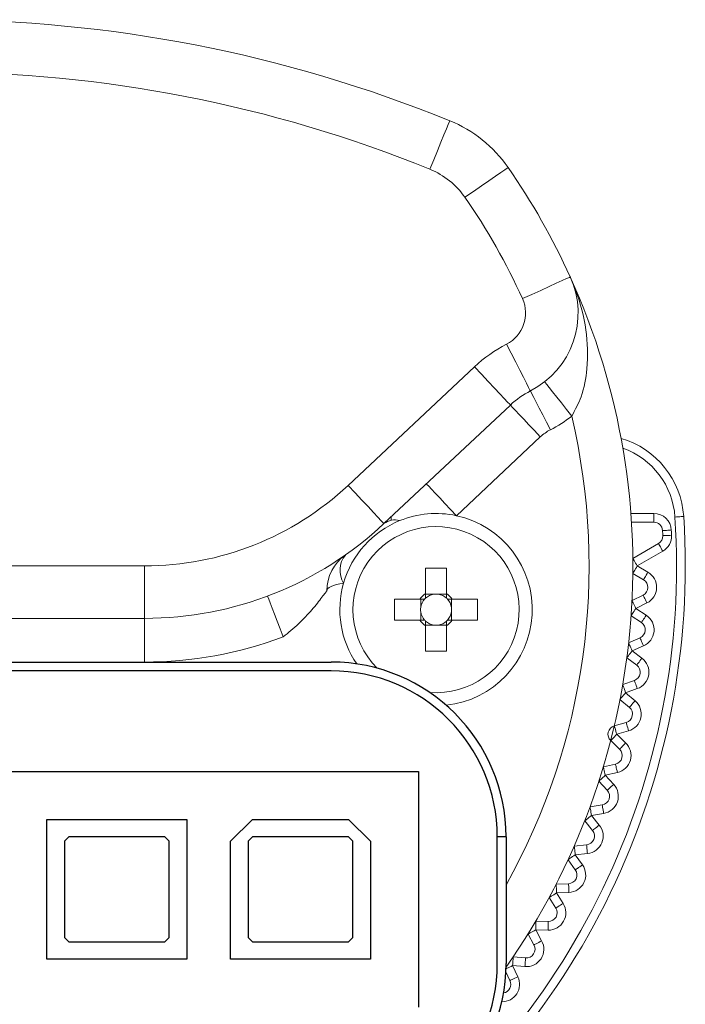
# Model space of a CAD drawing. Header units: inches. Extents: x -1.7 to 17.2, y -0.2 to 9.6.
# Tile 5 of 7: x 1.9 to 2.5, y 3 to 3.9. Entities that reach past the tile are written whole.
import ezdxf

# ---------------------------------------------------------------- set-up
doc = ezdxf.new("R2010")
doc.units = ezdxf.units.IN
doc.header["$MEASUREMENT"] = 0

msp = doc.modelspace()

# ---------------------------------------------------------------- linework, layer by layer
at = {"color": 0, "linetype": 'Continuous', "lineweight": 15}
for p, q in [((2.175549, 3.49183), (2.28934, 3.598677)), ((2.321673, 3.564243), (2.207882, 3.457396)), ((2.348617, 3.535548), (2.273036, 3.464579)), ((2.214264, 3.463389), (2.214264, 3.460098)), ((2.430123, 3.466528), (2.450814, 3.466528)), ((2.450814, 3.466528), (2.450814, 3.458655)), ((2.450814, 3.458655), (2.430666, 3.458655)), ((2.431897, 3.426111), (2.454955, 3.439423)), ((2.458891, 3.432606), (2.435833, 3.419293)), ((1.61187, 3.419293), (1.992329, 3.419293)), ((1.992329, 3.372058), (1.992329, 3.419293)), ((2.24532, 3.417325), (2.264213, 3.417325)), ((2.24532, 3.394419), (2.24532, 3.417325)), ((2.264213, 3.417325), (2.264213, 3.394419)), ((2.435833, 3.419293), (2.445476, 3.413726)), ((2.44154, 3.406908), (2.431897, 3.412475)), ((2.217372, 3.389378), (2.240278, 3.389378)), ((2.217372, 3.370484), (2.217372, 3.389378)), ((2.240923, 3.381971), (2.240923, 3.389378)), ((2.24532, 3.393774), (2.252727, 3.393774)), ((2.256806, 3.393774), (2.264213, 3.393774)), ((2.26861, 3.389378), (2.26861, 3.381971)), ((2.269255, 3.389378), (2.292161, 3.389378)), ((2.292161, 3.389378), (2.292161, 3.370484)), ((2.43116, 3.388072), (2.441121, 3.393047)), ((2.444639, 3.386004), (2.434677, 3.381029)), ((2.434677, 3.381029), (2.443966, 3.37489)), ((1.992329, 3.372058), (1.61187, 3.372058)), ((1.992329, 3.372058), (1.992329, 3.332696)), ((2.240278, 3.370484), (2.217372, 3.370484)), ((2.240923, 3.370484), (2.240923, 3.377891)), ((2.26861, 3.377891), (2.26861, 3.370484)), ((2.292161, 3.370484), (2.269255, 3.370484)), ((2.439626, 3.368322), (2.430336, 3.374461)), ((2.252727, 3.366087), (2.24532, 3.366087)), ((2.24532, 3.342536), (2.24532, 3.365442)), ((2.264213, 3.366087), (2.256806, 3.366087)), ((2.264213, 3.365442), (2.264213, 3.342536)), ((2.428127, 3.350147), (2.438371, 3.354512)), ((2.441456, 3.347269), (2.431213, 3.342905)), ((2.264213, 3.342536), (2.24532, 3.342536)), ((2.435385, 3.329922), (2.426483, 3.336611)), ((2.431213, 3.342905), (2.440114, 3.336216)), ((1.992329, 3.332696), (1.61187, 3.332696)), ((2.42281, 3.312475), (2.433298, 3.316213)), ((2.435941, 3.308797), (2.425453, 3.305059)), ((2.425453, 3.305059), (2.433934, 3.297845)), ((2.428833, 3.291848), (2.420352, 3.299063)), ((2.415228, 3.275192), (2.425923, 3.27829)), ((2.428113, 3.270729), (2.417418, 3.267631)), ((2.417418, 3.267631), (2.425449, 3.259917)), ((2.419995, 3.25424), (2.411965, 3.261953)), ((2.405409, 3.238435), (2.416271, 3.240882)), ((2.418001, 3.233202), (2.407138, 3.230755)), ((2.407138, 3.230755), (2.414688, 3.222571)), ((2.408902, 3.217233), (2.401352, 3.225417)), ((2.393388, 3.202339), (2.404379, 3.204125)), ((2.405641, 3.196354), (2.394651, 3.194568)), ((2.394651, 3.194568), (2.401693, 3.185943)), ((2.395595, 3.180964), (2.388553, 3.189589)), ((2.37921, 3.167033), (2.390288, 3.168153)), ((2.39108, 3.16032), (2.380001, 3.159201)), ((2.380001, 3.159201), (2.38651, 3.150166)), ((2.380122, 3.145565), (2.373614, 3.154599)), ((2.362926, 3.132648), (2.374052, 3.133097)), ((2.374369, 3.125231), (2.363243, 3.124782)), ((2.363243, 3.124782), (2.369194, 3.115371)), ((2.36254, 3.111164), (2.356589, 3.120575)), ((2.344596, 3.09931), (2.355728, 3.099085)), ((2.342913, 3.077887), (2.337541, 3.087641)), ((2.35557, 3.091215), (2.344437, 3.091439)), ((2.344437, 3.091439), (2.349809, 3.081686)), ((2.324286, 3.067138), (2.335384, 3.066242)), ((2.321313, 3.045857), (2.317574, 3.053737)), ((2.323652, 3.059291), (2.328426, 3.049232)), ((2.334751, 3.058395), (2.323652, 3.059291))]:
    msp.add_line(p, q, dxfattribs=at)
at = {"color": 0, "linetype": 'Continuous'}
for p, q in [((1.443903, 3.332696), (2.160297, 3.332696)), ((2.160297, 3.324823), (1.443903, 3.324823)), ((1.365178, 3.23429), (2.239022, 3.23429)), ((2.239022, 3.23429), (2.239022, 3.021734)), ((1.904442, 3.190992), (2.030401, 3.190992)), ((1.904442, 3.065032), (1.904442, 3.190992)), ((2.030401, 3.190992), (2.030401, 3.065032)), ((2.069764, 3.17131), (2.089445, 3.190992)), ((2.089445, 3.190992), (2.176042, 3.190992)), ((2.176042, 3.190992), (2.195723, 3.17131)), ((1.924123, 3.175247), (1.920187, 3.17131)), ((2.01072, 3.175247), (1.924123, 3.175247)), ((2.014656, 3.17131), (2.01072, 3.175247)), ((2.089445, 3.175247), (2.085509, 3.17131)), ((2.176042, 3.175247), (2.089445, 3.175247)), ((2.179978, 3.17131), (2.176042, 3.175247)), ((2.317746, 3.175247), (2.309874, 3.175247)), ((2.309874, 3.061096), (2.309874, 3.175247)), ((2.317746, 3.175247), (2.317746, 3.061096)), ((1.920187, 3.17131), (1.920187, 3.084713)), ((2.014656, 3.084713), (2.014656, 3.17131)), ((2.069764, 3.065032), (2.069764, 3.17131)), ((2.085509, 3.17131), (2.085509, 3.084713)), ((2.179978, 3.084713), (2.179978, 3.17131)), ((2.195723, 3.17131), (2.195723, 3.065032)), ((1.920187, 3.084713), (1.924123, 3.080777)), ((1.924123, 3.080777), (2.01072, 3.080777)), ((2.01072, 3.080777), (2.014656, 3.084713)), ((2.085509, 3.084713), (2.089445, 3.080777)), ((2.089445, 3.080777), (2.176042, 3.080777)), ((2.176042, 3.080777), (2.179978, 3.084713)), ((2.030401, 3.065032), (1.904442, 3.065032)), ((2.195723, 3.065032), (2.069764, 3.065032))]:
    msp.add_line(p, q, dxfattribs=at)
at = {"color": 0, "linetype": 'Continuous', "lineweight": 15, "flags": 128}
for points in [[(2.249271, 3.776568), (2.252745, 3.785103), (2.256086, 3.79331), (2.259165, 3.800874), (2.261863, 3.807504), (2.264078, 3.812944), (2.265723, 3.816987), (2.266736, 3.819477), (2.267079, 3.820318)], [(2.31959, 3.778248), (2.318844, 3.77773), (2.316636, 3.776198), (2.313049, 3.77371), (2.308222, 3.770362), (2.302341, 3.766283), (2.295631, 3.761628), (2.28835, 3.756578), (2.280778, 3.751326)], [(2.37559, 3.679588), (2.374764, 3.679213), (2.372316, 3.678102), (2.368341, 3.676298), (2.362992, 3.67387), (2.356474, 3.670911), (2.349038, 3.667536), (2.34097, 3.663874), (2.332578, 3.660066)], [(2.339732, 3.576952), (2.339319, 3.57776), (2.338096, 3.580153), (2.336109, 3.58404), (2.333436, 3.589271), (2.330178, 3.595644), (2.326462, 3.602916), (2.322429, 3.610806), (2.318235, 3.619011)], [(2.321673, 3.564243), (2.321051, 3.564904), (2.319211, 3.566864), (2.316224, 3.570046), (2.312203, 3.574328), (2.307303, 3.579546), (2.301713, 3.5855), (2.295648, 3.591959), (2.28934, 3.598677)], [(2.352573, 3.585173), (2.353041, 3.584578), (2.354425, 3.582818), (2.356674, 3.579959), (2.359701, 3.576111), (2.363388, 3.571423), (2.367595, 3.566074), (2.37216, 3.56027), (2.376908, 3.554234)], [(2.339732, 3.576952), (2.340077, 3.576278), (2.341096, 3.574284), (2.342751, 3.571045), (2.344979, 3.566686), (2.347694, 3.561375), (2.350791, 3.555315), (2.354152, 3.54874), (2.357647, 3.541902)], [(2.321673, 3.564243), (2.32219, 3.563691), (2.323724, 3.562058), (2.326214, 3.559407), (2.329564, 3.555838), (2.333647, 3.55149), (2.338306, 3.546529), (2.34336, 3.541146), (2.348617, 3.535548)], [(2.207882, 3.457396), (2.207261, 3.458058), (2.205421, 3.460017), (2.202433, 3.463199), (2.198412, 3.467481), (2.193512, 3.472699), (2.187922, 3.478653), (2.181857, 3.485112), (2.175549, 3.49183)], [(2.246092, 3.493274), (2.246609, 3.492722), (2.248143, 3.49109), (2.250633, 3.488438), (2.253983, 3.484869), (2.258066, 3.480521), (2.262725, 3.47556), (2.267779, 3.470177), (2.273036, 3.464579)], [(2.46981, 3.463317), (2.471342, 3.463418), (2.472816, 3.463515), (2.474174, 3.463604), (2.475364, 3.463683), (2.476341, 3.463747), (2.477067, 3.463795), (2.477514, 3.463825), (2.477665, 3.463835)], [(2.466541, 3.451546), (2.465007, 3.451472), (2.463532, 3.4514), (2.462172, 3.451334), (2.460981, 3.451276), (2.460003, 3.451229), (2.459276, 3.451194), (2.458829, 3.451172), (2.458677, 3.451165)], [(2.46675, 3.446894), (2.465216, 3.446831), (2.46374, 3.446769), (2.46238, 3.446713), (2.461188, 3.446663), (2.46021, 3.446623), (2.459483, 3.446593), (2.459036, 3.446574), (2.458884, 3.446568)], [(2.458891, 3.432606), (2.458123, 3.433936), (2.457385, 3.435215), (2.456704, 3.436393), (2.456108, 3.437426), (2.455618, 3.438274), (2.455255, 3.438904), (2.455031, 3.439292), (2.454955, 3.439423)], [(2.435833, 3.419293), (2.435065, 3.420623), (2.434327, 3.421902), (2.433646, 3.423081), (2.43305, 3.424114), (2.43256, 3.424962), (2.432197, 3.425592), (2.431973, 3.42598), (2.431897, 3.426111)], [(2.435833, 3.419293), (2.435065, 3.417963), (2.434327, 3.416684), (2.433646, 3.415505), (2.43305, 3.414472), (2.43256, 3.413624), (2.432197, 3.412994), (2.431973, 3.412606), (2.431897, 3.412475)], [(2.445476, 3.413726), (2.444708, 3.412396), (2.44397, 3.411117), (2.443289, 3.409938), (2.442693, 3.408905), (2.442203, 3.408057), (2.44184, 3.407427), (2.441616, 3.407039), (2.44154, 3.406908)], [(2.156361, 3.396902), (2.156615, 3.397901), (2.157373, 3.398887), (2.158626, 3.399848), (2.160358, 3.40077), (2.162547, 3.401643), (2.165163, 3.402455), (2.168173, 3.403195), (2.171539, 3.403853)], [(2.116998, 3.355357), (2.114296, 3.362545), (2.111697, 3.369457), (2.109303, 3.375827), (2.107203, 3.38141), (2.105481, 3.385992), (2.104201, 3.389397), (2.103412, 3.391493), (2.103146, 3.392201)], [(2.434677, 3.381029), (2.433991, 3.382403), (2.433331, 3.383724), (2.432723, 3.384942), (2.43219, 3.386009), (2.431752, 3.386885), (2.431427, 3.387536), (2.431227, 3.387937), (2.43116, 3.388072)], [(2.444639, 3.386004), (2.443952, 3.387378), (2.443293, 3.388699), (2.442684, 3.389917), (2.442151, 3.390984), (2.441714, 3.39186), (2.441389, 3.392511), (2.441189, 3.392912), (2.441121, 3.393047)], [(2.434677, 3.381029), (2.43383, 3.379748), (2.433016, 3.378516), (2.432265, 3.37738), (2.431608, 3.376385), (2.431068, 3.375568), (2.430667, 3.374961), (2.43042, 3.374588), (2.430336, 3.374461)], [(2.443966, 3.37489), (2.443119, 3.373608), (2.442305, 3.372376), (2.441555, 3.371241), (2.440897, 3.370246), (2.440357, 3.369429), (2.439956, 3.368822), (2.439709, 3.368448), (2.439626, 3.368322)], [(2.441456, 3.347269), (2.440854, 3.348682), (2.440275, 3.350041), (2.439742, 3.351293), (2.439274, 3.352391), (2.438891, 3.353291), (2.438606, 3.353961), (2.43843, 3.354373), (2.438371, 3.354512)], [(2.431213, 3.342905), (2.430611, 3.344318), (2.430032, 3.345676), (2.429498, 3.346929), (2.429031, 3.348026), (2.428647, 3.348927), (2.428362, 3.349596), (2.428186, 3.350008), (2.428127, 3.350147)], [(2.431213, 3.342905), (2.43029, 3.341677), (2.429403, 3.340496), (2.428585, 3.339408), (2.427868, 3.338455), (2.42728, 3.337672), (2.426843, 3.33709), (2.426574, 3.336732), (2.426483, 3.336611)], [(2.440114, 3.336216), (2.439192, 3.334988), (2.438304, 3.333807), (2.437487, 3.332719), (2.43677, 3.331766), (2.436182, 3.330983), (2.435745, 3.330401), (2.435476, 3.330043), (2.435385, 3.329922)], [(2.425453, 3.305059), (2.424937, 3.306506), (2.424441, 3.307897), (2.423984, 3.309179), (2.423584, 3.310303), (2.423255, 3.311225), (2.423011, 3.31191), (2.422861, 3.312332), (2.42281, 3.312475)], [(2.435941, 3.308797), (2.435426, 3.310244), (2.43493, 3.311635), (2.434473, 3.312917), (2.434072, 3.314041), (2.433744, 3.314963), (2.4335, 3.315648), (2.433349, 3.31607), (2.433298, 3.316213)], [(2.425453, 3.305059), (2.424457, 3.303889), (2.423501, 3.302765), (2.422619, 3.301728), (2.421846, 3.300819), (2.421212, 3.300073), (2.42074, 3.299519), (2.42045, 3.299178), (2.420352, 3.299063)], [(2.433934, 3.297845), (2.432939, 3.296675), (2.431982, 3.29555), (2.4311, 3.294513), (2.430327, 3.293605), (2.429693, 3.292859), (2.429222, 3.292305), (2.428931, 3.291964), (2.428833, 3.291848)], [(2.417418, 3.267631), (2.416991, 3.269106), (2.41658, 3.270524), (2.416201, 3.271832), (2.415869, 3.272978), (2.415597, 3.273918), (2.415395, 3.274617), (2.41527, 3.275047), (2.415228, 3.275192)], [(2.428113, 3.270729), (2.427686, 3.272204), (2.427275, 3.273622), (2.426896, 3.27493), (2.426564, 3.276075), (2.426292, 3.277016), (2.42609, 3.277715), (2.425965, 3.278145), (2.425923, 3.27829)], [(2.417418, 3.267631), (2.416354, 3.266523), (2.415331, 3.265458), (2.414388, 3.264476), (2.413562, 3.263616), (2.412884, 3.26291), (2.41238, 3.262385), (2.412069, 3.262062), (2.411965, 3.261953)], [(2.425449, 3.259917), (2.424385, 3.25881), (2.423362, 3.257745), (2.422419, 3.256763), (2.421592, 3.255903), (2.420914, 3.255197), (2.42041, 3.254672), (2.4201, 3.254349), (2.419995, 3.25424)], [(2.407138, 3.230755), (2.406801, 3.232254), (2.406476, 3.233694), (2.406177, 3.235022), (2.405915, 3.236186), (2.4057, 3.237141), (2.40554, 3.237851), (2.405442, 3.238288), (2.405409, 3.238435)], [(2.418001, 3.233202), (2.417664, 3.2347), (2.417339, 3.236141), (2.41704, 3.237469), (2.416778, 3.238633), (2.416563, 3.239588), (2.416403, 3.240297), (2.416305, 3.240734), (2.416271, 3.240882)], [(2.407138, 3.230755), (2.406009, 3.229714), (2.404924, 3.228713), (2.403924, 3.22779), (2.403047, 3.226981), (2.402327, 3.226317), (2.401792, 3.225824), (2.401463, 3.22552), (2.401352, 3.225417)], [(2.414688, 3.222571), (2.41356, 3.22153), (2.412474, 3.220528), (2.411474, 3.219606), (2.410597, 3.218797), (2.409877, 3.218133), (2.409343, 3.21764), (2.409013, 3.217336), (2.408902, 3.217233)], [(2.394651, 3.194568), (2.394404, 3.196084), (2.394168, 3.197542), (2.393949, 3.198885), (2.393758, 3.200063), (2.393601, 3.201029), (2.393484, 3.201747), (2.393412, 3.202189), (2.393388, 3.202339)], [(2.405641, 3.196354), (2.405395, 3.19787), (2.405158, 3.199328), (2.40494, 3.200671), (2.404748, 3.201849), (2.404591, 3.202815), (2.404475, 3.203533), (2.404403, 3.203975), (2.404379, 3.204125)], [(2.394651, 3.194568), (2.393461, 3.193597), (2.392317, 3.192663), (2.391263, 3.191802), (2.390339, 3.191047), (2.38958, 3.190428), (2.389017, 3.189968), (2.38867, 3.189685), (2.388553, 3.189589)], [(2.401693, 3.185943), (2.400503, 3.184972), (2.399359, 3.184038), (2.398305, 3.183177), (2.397381, 3.182422), (2.396623, 3.181803), (2.396059, 3.181343), (2.395712, 3.18106), (2.395595, 3.180964)], [(2.380001, 3.159201), (2.379847, 3.160729), (2.379698, 3.162198), (2.379562, 3.163552), (2.379442, 3.164739), (2.379343, 3.165713), (2.37927, 3.166437), (2.379225, 3.166883), (2.37921, 3.167033)], [(2.39108, 3.16032), (2.390925, 3.161848), (2.390777, 3.163317), (2.39064, 3.164672), (2.39052, 3.165858), (2.390422, 3.166833), (2.390348, 3.167556), (2.390303, 3.168002), (2.390288, 3.168153)], [(2.380001, 3.159201), (2.378755, 3.158303), (2.377557, 3.15744), (2.376452, 3.156644), (2.375485, 3.155947), (2.37469, 3.155375), (2.3741, 3.154949), (2.373736, 3.154687), (2.373614, 3.154599)], [(2.38651, 3.150166), (2.385264, 3.149268), (2.384065, 3.148405), (2.382961, 3.14761), (2.381993, 3.146912), (2.381199, 3.14634), (2.380608, 3.145915), (2.380245, 3.145653), (2.380122, 3.145565)], [(2.363243, 3.124782), (2.363181, 3.126317), (2.363122, 3.127793), (2.363067, 3.129153), (2.363019, 3.130345), (2.362979, 3.131323), (2.36295, 3.13205), (2.362932, 3.132497), (2.362926, 3.132648)], [(2.374369, 3.125231), (2.374307, 3.126765), (2.374247, 3.128241), (2.374193, 3.129601), (2.374144, 3.130793), (2.374105, 3.131771), (2.374076, 3.132498), (2.374058, 3.132946), (2.374052, 3.133097)], [(2.363243, 3.124782), (2.361945, 3.123962), (2.360697, 3.123172), (2.359546, 3.122445), (2.358538, 3.121807), (2.35771, 3.121284), (2.357096, 3.120895), (2.356717, 3.120656), (2.356589, 3.120575)], [(2.369194, 3.115371), (2.367896, 3.114551), (2.366648, 3.113761), (2.365497, 3.113034), (2.364489, 3.112396), (2.363662, 3.111873), (2.363047, 3.111484), (2.362668, 3.111245), (2.36254, 3.111164)], [(2.344437, 3.091439), (2.344468, 3.092974), (2.344498, 3.094451), (2.344525, 3.095812), (2.344549, 3.097004), (2.344569, 3.097983), (2.344583, 3.098711), (2.344592, 3.099158), (2.344596, 3.09931)], [(2.35557, 3.091215), (2.3556, 3.09275), (2.35563, 3.094227), (2.355658, 3.095587), (2.355682, 3.09678), (2.355701, 3.097759), (2.355716, 3.098486), (2.355725, 3.098934), (2.355728, 3.099085)], [(2.344437, 3.091439), (2.343092, 3.090698), (2.341798, 3.089985), (2.340606, 3.089329), (2.339561, 3.088753), (2.338703, 3.088281), (2.338066, 3.08793), (2.337674, 3.087714), (2.337541, 3.087641)], [(2.349809, 3.081686), (2.348464, 3.080945), (2.34717, 3.080232), (2.345978, 3.079575), (2.344933, 3.079), (2.344076, 3.078528), (2.343438, 3.078177), (2.343046, 3.07796), (2.342913, 3.077887)], [(2.323652, 3.059291), (2.323776, 3.060822), (2.323895, 3.062294), (2.324004, 3.063651), (2.3241, 3.06484), (2.324179, 3.065816), (2.324237, 3.066541), (2.324273, 3.066988), (2.324286, 3.067138)], [(2.334751, 3.058395), (2.334874, 3.059926), (2.334993, 3.061398), (2.335103, 3.062755), (2.335199, 3.063944), (2.335278, 3.06492), (2.335336, 3.065645), (2.335372, 3.066092), (2.335384, 3.066242)], [(2.323652, 3.059291), (2.322265, 3.058633), (2.32093, 3.058), (2.319701, 3.057416), (2.318623, 3.056905), (2.317738, 3.056485), (2.317678, 3.056457)], [(2.328426, 3.049232), (2.327038, 3.048573), (2.325704, 3.04794), (2.324474, 3.047357), (2.323396, 3.046845), (2.322512, 3.046426), (2.321855, 3.046114), (2.32145, 3.045922), (2.321313, 3.045857)]]:
    msp.add_lwpolyline(points, dxfattribs=at)
at = {"color": 0, "linetype": 'Continuous', "lineweight": 15}
for centre, radius, start, end in [((1.8021, 2.677936), 1.233386, 67.852408, 112.147592), ((1.8021, 2.677936), 1.186151, 67.852408, 112.147592), ((2.222561, 3.710944), 0.118087, 34.74693, 67.852408), ((1.8021, 3.419293), 0.629797, 24.412256, 34.74693), ((2.222561, 3.710944), 0.070852, 34.74693, 67.852408), ((1.8021, 3.419293), 0.582562, 24.412256, 34.74693), ((1.8021, 3.419293), 0.629797, 324.953849, 24.412256), ((2.303904, 3.647051), 0.078725, 297.072096, 24.412256), ((2.303904, 3.647051), 0.03149, 297.072096, 24.412256), ((2.375561, 3.506853), 0.125959, 117.072096, 133.197418), ((2.375561, 3.506853), 0.078725, 117.072096, 133.197418), ((1.8021, 3.419293), 0.590435, 330.848332, 13.211438), ((2.303904, 3.647051), 0.118087, 297.072096, 308.186403), ((2.375561, 3.506853), 0.039362, 117.072096, 133.197418), ((2.399111, 3.458655), 0.078725, 3.772184, 73.606451), ((2.399111, 3.458655), 0.070852, 3.772184, 70.385797), ((1.992329, 3.686957), 0.267664, 270, 313.197418), ((2.254767, 3.379931), 0.086597, 112.237998, 163.963424), ((1.8021, 3.419293), 0.669159, 304.741589, 3.772184), ((1.8021, 3.419293), 0.677032, 304.62723, 3.772184), ((2.217519, 3.445205), 0.01554, 73.265589, 128.325621), ((2.254767, 3.379931), 0.086597, 77.820954, 112.237998), ((2.254767, 3.379931), 0.086597, 276.04813, 77.820954), ((2.450814, 3.450783), 0.015745, 2.779067, 90), ((1.992329, 3.686957), 0.314899, 270, 313.197418), ((2.254767, 3.379931), 0.074788, 265.535162, 224.91455), ((2.450814, 3.450783), 0.007872, 2.779067, 90), ((1.8021, 3.419293), 0.657351, 2.377995, 2.779067), ((1.8021, 3.419293), 0.665223, 2.377995, 2.779067), ((2.451019, 3.446241), 0.007872, 300, 2.377995), ((2.451019, 3.446241), 0.015745, 300, 2.377995), ((2.195723, 3.396902), 0.039362, 125.039083, 180), ((2.190544, 3.41535), 0.022211, 141.65386, 211.172586), ((2.437604, 3.40009), 0.007872, 296.538462, 60), ((2.437604, 3.40009), 0.015745, 296.538462, 60), ((2.254767, 3.379931), 0.086597, 163.963424, 214.401583), ((2.254767, 3.379931), 0.017296, 123.105627, 146.894373), ((2.254767, 3.379931), 0.013993, 137.537658, 171.617424), ((2.254767, 3.379931), 0.013993, 132.462342, 137.537658), ((2.254767, 3.379931), 0.013993, 98.382576, 132.462342), ((2.254767, 3.379931), 0.013993, 81.617424, 98.382576), ((2.254767, 3.379931), 0.013993, 47.537658, 81.617424), ((2.254767, 3.379931), 0.017296, 33.105627, 56.894373), ((2.254767, 3.379931), 0.013993, 42.462342, 47.537658), ((2.254767, 3.379931), 0.013993, 8.382576, 42.462342), ((2.254767, 3.379931), 0.013993, 171.617424, 188.382576), ((2.254767, 3.379931), 0.013993, 351.617424, 8.382576), ((2.254767, 3.379931), 0.017296, 213.105627, 236.894373), ((2.254767, 3.379931), 0.013993, 188.382576, 222.462342), ((2.254767, 3.379931), 0.013993, 222.462342, 227.537658), ((2.254767, 3.379931), 0.017296, 303.105627, 326.894373), ((2.254767, 3.379931), 0.013993, 312.462342, 317.537658), ((2.254767, 3.379931), 0.013993, 317.537658, 351.617424), ((2.435285, 3.361754), 0.015745, 293.076923, 56.538462), ((2.254767, 3.379931), 0.013993, 227.537658, 261.617424), ((2.254767, 3.379931), 0.013993, 261.617424, 278.382576), ((2.254767, 3.379931), 0.013993, 278.382576, 312.462342), ((2.435285, 3.361754), 0.007872, 293.076923, 56.538462), ((1.992329, 3.686957), 0.354261, 270, 290.604358), ((2.430656, 3.323629), 0.015745, 289.615385, 53.076923), ((2.430656, 3.323629), 0.007872, 289.615385, 53.076923), ((2.423733, 3.285852), 0.007872, 286.153846, 49.615385), ((2.423733, 3.285852), 0.015745, 286.153846, 49.615385), ((2.417418, 3.267631), 0.007872, 106.153846, 226.153846), ((2.414542, 3.248562), 0.015745, 282.692308, 46.153846), ((2.414542, 3.248562), 0.007872, 282.692308, 46.153846), ((2.403116, 3.211895), 0.015745, 279.230769, 42.692308), ((2.403116, 3.211895), 0.007872, 279.230769, 42.692308), ((2.389497, 3.175985), 0.015745, 275.769231, 39.230769), ((2.389497, 3.175985), 0.007872, 275.769231, 39.230769), ((2.373735, 3.140963), 0.015745, 272.307692, 35.769231), ((2.373735, 3.140963), 0.007872, 272.307692, 35.769231), ((2.355887, 3.106956), 0.015745, 268.846154, 32.307692), ((2.355887, 3.106956), 0.007872, 268.846154, 32.307692), ((2.336018, 3.074089), 0.015745, 265.384615, 28.846154), ((2.336018, 3.074089), 0.007872, 265.384615, 28.846154), ((2.314201, 3.042482), 0.015745, 269.09457, 25.384615), ((2.314201, 3.042482), 0.007872, 279.657171, 25.384615)]:
    msp.add_arc(centre, radius, start, end, dxfattribs=at)
at = {"color": 0, "linetype": 'Continuous'}
for centre, radius, start, end in [((2.160297, 3.175247), 0.157449, 0, 90), ((2.160297, 3.175247), 0.149577, 0, 90), ((2.160297, 3.061096), 0.157449, 270, 0), ((2.160297, 3.061096), 0.149577, 270, 0)]:
    msp.add_arc(centre, radius, start, end, dxfattribs=at)
at = {"color": 0, "linetype": 'Continuous', "lineweight": 15}
for centre, major_axis, start_param, end_param in [((2.254767, 3.381655), (0, 0.012294), 6.114795, 6.4515757), ((2.253042, 3.379931), (0.012294, 0), 2.9732023, 3.309983), ((2.256491, 3.379931), (0.012294, 0), 6.114795, 6.4515757), ((2.254767, 3.378206), (0, 0.012294), 2.9732023, 3.309983)]:
    msp.add_ellipse(centre, major_axis=major_axis, ratio=0.9901159, start_param=start_param, end_param=end_param, dxfattribs=at)
for points, knots in [([(2.37559, 3.679588), (2.375648, 3.679461), (2.377477, 3.675421), (2.383727, 3.66012), (2.390831, 3.632808), (2.391899, 3.600333), (2.387296, 3.573488), (2.380001, 3.559967), (2.376908, 3.554234)], [0, 0, 0, 0, 0.0032896, 0.1048758, 0.3907021, 0.663251, 0.8572213, 1, 1, 1, 1]), ([(2.156361, 3.396902), (2.156242, 3.396734), (2.156071, 3.396493), (2.154688, 3.394577), (2.151271, 3.389921), (2.143318, 3.379965), (2.131496, 3.367159), (2.121802, 3.359267), (2.116998, 3.355357)], [0, 0, 0, 0, 0.0930514, 0.1338137, 0.2594844, 0.5054275, 0.7549377, 1, 1, 1, 1]), ([(2.244443, 3.389378), (2.244137, 3.389378), (2.24285, 3.389378), (2.241489, 3.389378), (2.240444, 3.389378), (2.240278, 3.389378)], [0, 0, 0, 0, 0.2084004, 0.8739273, 1, 1, 1, 1]), ([(2.24532, 3.394419), (2.24532, 3.394253), (2.24532, 3.393208), (2.24532, 3.391848), (2.24532, 3.390561), (2.24532, 3.390254)], [0, 0, 0, 0, 0.1260728, 0.7915996, 1, 1, 1, 1]), ([(2.264213, 3.390254), (2.264213, 3.390561), (2.264213, 3.391848), (2.264213, 3.393208), (2.264213, 3.394253), (2.264213, 3.394419)], [0, 0, 0, 0, 0.2084004, 0.8739272, 1, 1, 1, 1]), ([(2.269255, 3.389378), (2.269089, 3.389378), (2.268044, 3.389378), (2.266683, 3.389378), (2.265397, 3.389378), (2.26509, 3.389378)], [0, 0, 0, 0, 0.1260727, 0.7915996, 1, 1, 1, 1]), ([(2.240278, 3.370484), (2.240444, 3.370484), (2.241489, 3.370484), (2.24285, 3.370484), (2.244137, 3.370484), (2.244443, 3.370484)], [0, 0, 0, 0, 0.1260727, 0.7915996, 1, 1, 1, 1]), ([(2.26509, 3.370484), (2.265397, 3.370484), (2.266683, 3.370484), (2.268044, 3.370484), (2.269089, 3.370484), (2.269255, 3.370484)], [0, 0, 0, 0, 0.2084004, 0.8739273, 1, 1, 1, 1]), ([(2.24532, 3.369608), (2.24532, 3.369301), (2.24532, 3.368014), (2.24532, 3.366653), (2.24532, 3.365609), (2.24532, 3.365442)], [0, 0, 0, 0, 0.2084004, 0.8739272, 1, 1, 1, 1]), ([(2.264213, 3.365442), (2.264213, 3.365609), (2.264213, 3.366653), (2.264213, 3.368014), (2.264213, 3.369301), (2.264213, 3.369608)], [0, 0, 0, 0, 0.1260728, 0.7915996, 1, 1, 1, 1])]:
    msp.add_open_spline(points, degree=3, knots=knots, dxfattribs=at)

doc.saveas('drawing.dxf')
